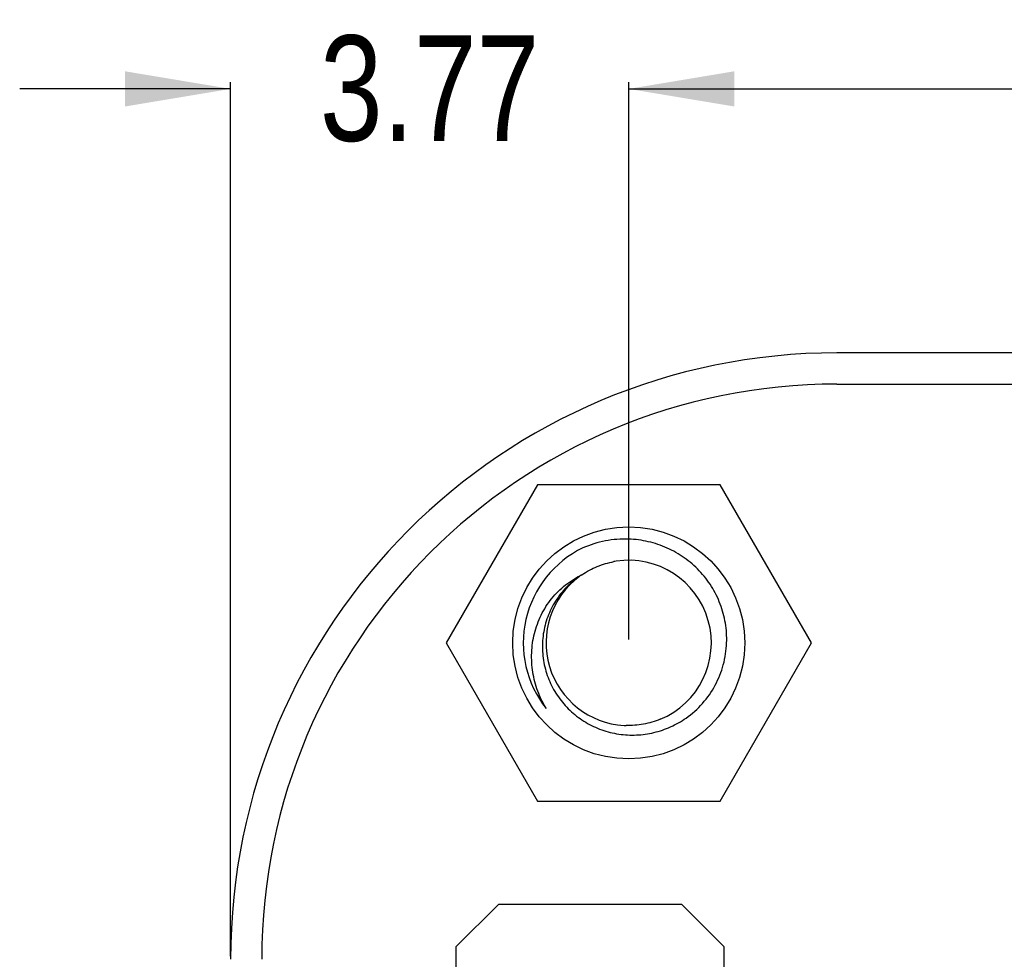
# Model space of a CAD drawing. Header units: millimetres. Extents: x 3 to 124, y -45 to 11.
# Tile 30 of 46: x 91 to 100, y -3 to 6. Entities that reach past the tile are written whole.
import ezdxf

# ---------------------------------------------------------------- set-up
doc = ezdxf.new("R2010")
doc.units = ezdxf.units.MM
doc.header["$LTSCALE"] = 1.21
doc.header["$MEASUREMENT"] = 0
doc.header["$PDMODE"] = 3
doc.header["$PDSIZE"] = 0.3125
doc.layers.get('0').update_dxf_attribs({"linetype": 'CONTINUOUS'})
doc.layers.get('DEFPOINTS').update_dxf_attribs({"linetype": 'CONTINUOUS'})
doc.layers.add('Dim', color=3, linetype='CONTINUOUS', lineweight=25)
doc.styles.get("Standard").update_dxf_attribs({"font": 'txt', "width": 0.8})
doc.dimstyles.get("Standard").update_dxf_attribs({"dimtxt": 0.15625, "dimasz": 0.1875, "dimexe": 0.125, "dimexo": 0.0625, "dimgap": 0.09, "dimtad": 0, "dimtih": 1, "dimtoh": 1, "dimzin": 4, "dimdsep": 46, "dimtxsty": 'STANDARD', "dimblk": '_FILLED', "dimblk1": '_FILLED', "dimblk2": '_FILLED', "dimcen": 0.09, "dimazin": 1, "dimtp": 0.01, "dimtm": 0.01, "dimtfac": 1, "dimtofl": 0, "dimtmove": 0, "dimatfit": 3, "dimldrblk": '_FILLED', "dimfxl": 1, "dimtolj": 1, "dimtzin": 4, "dimarcsym": 0})

# ---------------------------------------------------------------- blocks, each defined once
blk = doc.blocks.new('_FILLED')
at = {"color": 0, "linetype": 'ByBlock'}
blk.add_solid([(0, 0), (-1, 0.1667), (-1, -0.1667)], dxfattribs=at)
blk = doc.blocks.new('*D21')
at = {"color": 0, "linetype": 'ByBlock', "lineweight": -2}
for p, q in [((96.4192, 0.2784), (96.4192, 5.5626)), ((113.4192, 0.2784), (113.4192, 5.5626)), ((96.4192, 5.5001), (103.5408, 5.5001)), ((113.4192, 5.5001), (106.2975, 5.5001))]:
    blk.add_line(p, q, dxfattribs=at)
at = {"layer": 'DEFPOINTS', "color": 0, "linetype": 'ByBlock'}
for p in [(96.4192, 0.2472), (113.4192, 0.2472)]:
    blk.add_point(p, dxfattribs=at)
at = {"color": 0, "linetype": 'ByBlock', "lineweight": -2, "rotation": 180}
blk.add_blockref('_FILLED', (96.4192, 5.5001), dxfattribs=at)
at = {"color": 0, "linetype": 'ByBlock', "lineweight": -2}
blk.add_blockref('_FILLED', (113.4192, 5.5001), dxfattribs=at)
at = {"color": 0, "linetype": 'ByBlock', "lineweight": -2, "insert": (104.9192, 5.5001), "char_height": 1, "attachment_point": 5}
blk.add_mtext('\\A1;17.00', dxfattribs=at)
blk = doc.blocks.new('*D22')
at = {"color": 0, "linetype": 'ByBlock', "lineweight": -2}
for p, q in [((92.6442, -2.7216), (92.6442, 5.5626)), ((96.4192, 0.3097), (96.4192, 5.5626)), ((92.6442, 5.5001), (90.6442, 5.5001)), ((96.4192, 5.5001), (98.4192, 5.5001))]:
    blk.add_line(p, q, dxfattribs=at)
at = {"layer": 'DEFPOINTS', "color": 0, "linetype": 'ByBlock'}
for p in [(96.4192, 0.2784), (92.6442, -2.7528)]:
    blk.add_point(p, dxfattribs=at)
at = {"color": 0, "linetype": 'ByBlock', "lineweight": -2}
blk.add_blockref('_FILLED', (92.6442, 5.5001), dxfattribs=at)
at = {"color": 0, "linetype": 'ByBlock', "lineweight": -2, "rotation": 180}
blk.add_blockref('_FILLED', (96.4192, 5.5001), dxfattribs=at)
at = {"color": 0, "linetype": 'ByBlock', "lineweight": -2, "insert": (94.5317, 5.5001), "char_height": 1, "attachment_point": 5}
blk.add_mtext('\\A1;3.77', dxfattribs=at)

msp = doc.modelspace()

# ---------------------------------------------------------------- linework, layer by layer
at = {"color": 7, "linetype": 'Continuous'}
for p, q in [((111.4442, 2.9972), (98.3942, 2.9972)), ((98.3942, 2.7016), (111.4442, 2.7016)), ((95.5531, 1.7472), (94.6871, 0.2472)), ((97.2852, 1.7472), (95.5531, 1.7472)), ((98.1512, 0.2472), (97.2852, 1.7472)), ((94.6871, 0.2472), (95.5531, -1.2528)), ((97.2852, -1.2528), (98.1512, 0.2472)), ((95.5531, -1.2528), (97.2852, -1.2528))]:
    msp.add_line(p, q, dxfattribs=at)
at = {"color": 6, "linetype": 'Continuous'}
for p, q in [((94.7836, -2.6325), (95.1837, -2.2326)), ((96.9237, -2.2329), (95.1837, -2.2326)), ((96.9237, -2.2329), (97.3236, -2.633)), ((94.7833, -4.3725), (94.7836, -2.6325)), ((97.3233, -4.373), (97.3236, -2.633))]:
    msp.add_line(p, q, dxfattribs=at)
at = {"color": 7, "linetype": 'Continuous'}
msp.add_circle((96.4192, 0.2472), 1.1, dxfattribs=at)
for centre, radius, start, end in [((98.3942, -2.7528), 5.75, 90, 180), ((98.3942, -2.7528), 5.4544, 90, 180), ((96.4192, 0.2472), 1, 115.71429, 218.57143), ((96.4192, 0.2472), 0.7835, 292.36655, 98.83892), ((96.4188, 0.2491), 0.7816, 98.83594, 100.26941), ((96.4192, 0.2472), 0.7835, 126.52696, 266.75433), ((96.419, 0.2449), 0.7813, 266.75518, 268.18924)]:
    msp.add_arc(centre, radius, start, end, dxfattribs=at)
for points, knots in [([(96.4192, 1.2313), (96.3451, 1.234), (96.1959, 1.2225), (96.0531, 1.1779), (95.9853, 1.1481)], [0, 0, 0, 0, 0.499989, 1, 1, 1, 1]), ([(97.3478, 0.2472), (97.3502, 0.3097), (97.3423, 0.4355), (97.2929, 0.6177), (97.2085, 0.7867), (97.0925, 0.9356), (96.9496, 1.0591), (96.7855, 1.1525), (96.6066, 1.2126), (96.4817, 1.2291), (96.4192, 1.2313)], [0, 0, 0, 0, 0.124992, 0.249982, 0.374979, 0.499974, 0.624977, 0.749984, 0.874986, 1, 1, 1, 1]), ([(95.9759, 0.8933), (96.0213, 0.9244), (96.1189, 0.9772), (96.2254, 1.0083), (96.2795, 1.0181)], [0, 0, 0, 0, 0.499978, 1, 1, 1, 1]), ([(95.6373, -0.3763), (95.6055, -0.3234), (95.5515, -0.2115), (95.5042, -0.0314), (95.493, 0.1545), (95.5194, 0.3388), (95.5833, 0.5136), (95.6829, 0.6708), (95.8146, 0.8021), (95.9202, 0.8674), (95.9759, 0.8933)], [0, 0, 0, 0, 0.125281, 0.250495, 0.375643, 0.500713, 0.625695, 0.750582, 0.875348, 1, 1, 1, 1]), ([(95.9759, 0.8933), (95.9286, 0.8638), (95.8399, 0.7945), (95.7319, 0.6651), (95.6533, 0.5159), (95.6072, 0.3538), (95.5953, 0.1856), (95.6179, 0.0186), (95.6736, -0.1405), (95.76, -0.2852), (95.8732, -0.4099), (96.0088, -0.51), (96.1613, -0.5817), (96.3247, -0.6225), (96.493, -0.6313), (96.6598, -0.6078), (96.8191, -0.5533), (96.9168, -0.4976), (96.9624, -0.4656)], [0, 0, 0, 0, 0.062483, 0.124965, 0.187453, 0.249942, 0.312434, 0.374929, 0.437427, 0.499926, 0.562428, 0.624933, 0.687439, 0.749947, 0.812458, 0.87497, 0.937484, 1, 1, 1, 1]), ([(96.9624, -0.4656), (97.0196, -0.4255), (97.1249, -0.3315), (97.2457, -0.1583), (97.324, 0.0379), (97.3452, 0.1774), (97.3478, 0.2472)], [0, 0, 0, 0, 0.249982, 0.499979, 0.749972, 1, 1, 1, 1]), ([(96.7173, -0.4774), (96.6664, -0.4983), (96.56, -0.5295), (96.4493, -0.5377), (96.3943, -0.5359)], [0, 0, 0, 0, 0.5, 1, 1, 1, 1])]:
    msp.add_open_spline(points, degree=3, knots=knots, dxfattribs=at)

# ---------------------------------------------------------------- dimensions: what is measured, and where the dimension line sits
at = {"layer": 'Dim'}
for base, p1, p2, picture, middle in [((92.64416, 5.50007), (96.41915, 0.27842), (92.64416, -2.75283), '*D22', (94.53166, 5.50007)), ((113.4192, 5.5001), (96.4192, 0.2472), (113.4192, 0.2472), '*D21', (104.9192, 5.5001))]:
    dim = msp.add_linear_dim(base=base, p1=p1, p2=p2, dimstyle='STANDARD', override={"dimscale": 0.5, "dimtxt": 2, "dimasz": 2, "dimtih": 0, "dimtoh": 0, "dimzin": 0, "dimcen": 0.198, "dimadec": 0, "dimazin": 0, "dimtp": 0, "dimtm": 0, "dimtdec": 4, "dimtzin": 0}, dxfattribs=at)
    dim.commit()
    dim.dimension.update_dxf_attribs({"geometry": picture, "text_midpoint": middle})

doc.saveas('drawing.dxf')
